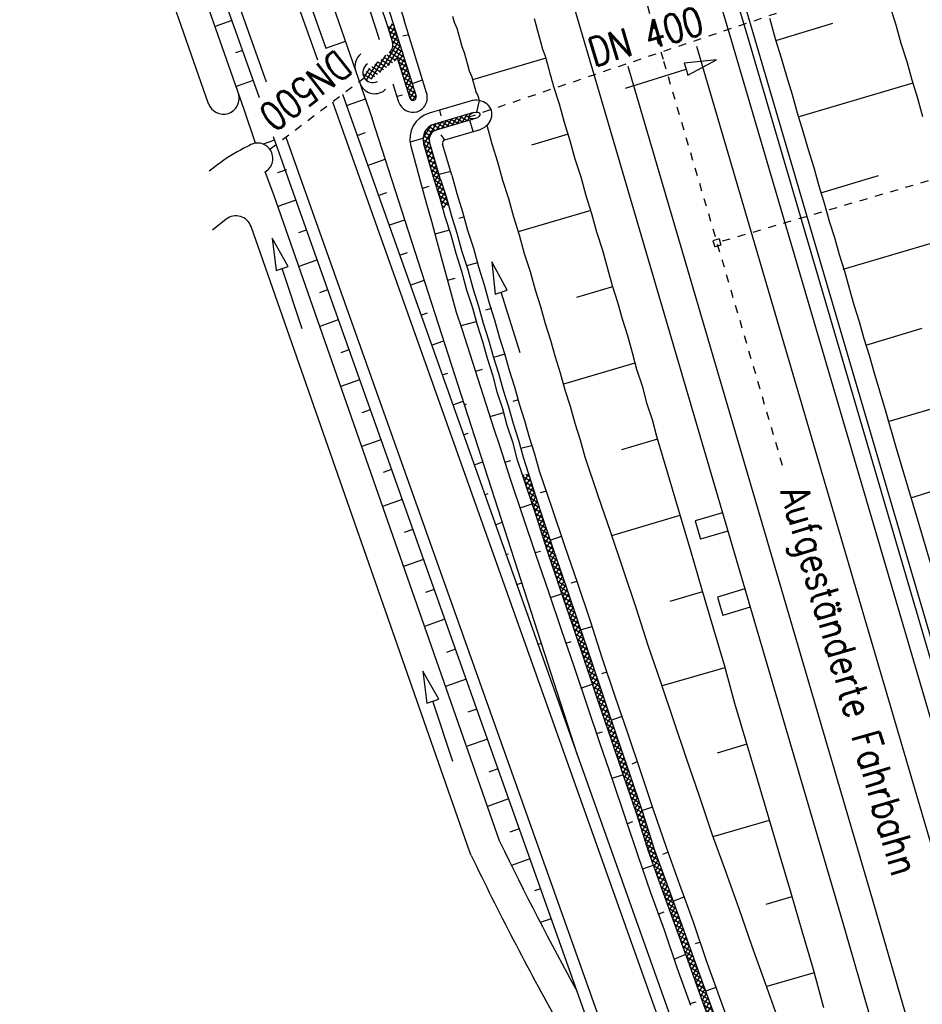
# Model space of a CAD drawing. Extents: x 447426 to 448116, y 440349 to 441552.
# Tile 45 of 96: x 447637 to 447694, y 440991 to 441053. Entities that reach past the tile are written whole.
import ezdxf

# ---------------------------------------------------------------- set-up
doc = ezdxf.new("R2010")
doc.units = 0
doc.header["$LTSCALE"] = 2
doc.header["$MEASUREMENT"] = 0
for name, pattern in [('ACAD_ISO03W100', [0.5, 0.25, -0.25]), ('ACAD_ISO10W100W', [0.5, 0.25, -0.25]), ('AUSGEZOGEN', [0]), ('PUNKTX2', [0.5, 0.25, -0.25]), ('STRICHLINIEX2', [0.5, 0.25, -0.25])]:
    doc.linetypes.add(name, pattern=pattern)
doc.layers.get('0').update_dxf_attribs({"linetype": 'AUSGEZOGEN'})
for name, color, linetype in [('DB-Andere_Planer', 15, 'CONTINUOUS'), ('DB-Bahnachse', 7, 'CONTINUOUS'), ('DB-Boeschungen', 15, 'CONTINUOUS'), ('DB-Durchlässe', 15, 'CONTINUOUS'), ('DB-Gleisachsen', 7, 'CONTINUOUS'), ('DB-GRABEN', 15, 'AUSGEZOGEN'), ('DB-Ingenieurbauwerke', 15, 'CONTINUOUS'), ('DB-Kabelanlagen', 15, 'CONTINUOUS')]:
    doc.layers.add(name, color=color, linetype=linetype)
doc.styles.add('ROMANS', font='romans.shx', dxfattribs={"width": 0.8})

# ---------------------------------------------------------------- blocks, each defined once
blk = doc.blocks.new('*X408')
at = {"color": 0, "linetype": 'ByBlock'}
for p, q in [((-328460, 445557), (-328467, 445564)), ((-328459, 445399), (-328423, 445435)), ((-328030, 444809), (-328451, 445229)), ((-328444, 445095), (-328244, 445295)), ((-328430, 444791), (-328048, 445174)), ((-328046, 445143), (-328209, 445306)), ((-328105, 445434), (-328062, 445477)), ((-328062, 445477), (-328085, 445500)), ((-328014, 444475), (-328435, 444895)), ((-327998, 444141), (-328419, 444561)), ((-328415, 444488), (-328033, 444870)), ((-328401, 444184), (-328019, 444566)), ((-327983, 443807), (-328403, 444227)), ((-328387, 443880), (-328004, 444262)), ((-327967, 443473), (-328387, 443893)), ((-328372, 443576), (-327990, 443959)), ((-327951, 443138), (-328371, 443559)), ((-328358, 443273), (-327975, 443655)), ((-327259, 442128), (-328355, 443225)), ((-328338, 442974), (-327961, 443351)), ((-327608, 442159), (-328315, 442867)), ((-328267, 442727), (-327945, 443049)), ((-328150, 442526), (-327864, 442812)), ((-327996, 442362), (-327714, 442644)), ((-327805, 442235), (-327500, 442540)), ((-327275, 442128), (-326861, 442542)), ((-326943, 442142), (-326528, 442557)), ((-326343, 442168), (-326724, 442548)), ((-326610, 442156), (-326195, 442572)), ((-326038, 442181), (-326419, 442562)), ((-326278, 442170), (-325862, 442587)), ((-325733, 442194), (-326115, 442575)), ((-325945, 442185), (-325528, 442602)), ((-325428, 442207), (-325810, 442589)), ((-325613, 442199), (-325195, 442617)), ((-325123, 442220), (-325506, 442603)), ((-325280, 442213), (-324860, 442634)), ((-324821, 442236), (-325201, 442616)), ((-324948, 442228), (-324518, 442658)), ((-324523, 442257), (-324898, 442631)), ((-324606, 442251), (-324176, 442682)), ((-324226, 442277), (-324600, 442652)), ((-323929, 442298), (-324303, 442673)), ((-324264, 442275), (-323834, 442705)), ((-323627, 442315), (-324006, 442693)), ((-323922, 442299), (-323502, 442719)), ((-323318, 442324), (-323707, 442713)), ((-323587, 442316), (-323175, 442728)), ((-323116, 442441), (-323397, 442722)), ((-327571, 442150), (-327194, 442527)), ((-326954, 442141), (-327333, 442521)), ((-326649, 442154), (-327028, 442534)), ((-323259, 442325), (-323116, 442468))]:
    blk.add_line(p, q, dxfattribs=at)
blk = doc.blocks.new('*X409')
at = {"color": 0, "linetype": 'ByBlock'}
for p, q in [((-335095, 441945), (-334968, 442071)), ((-334769, 441684), (-335095, 442009)), ((-335056, 441665), (-334628, 442093)), ((-334470, 441703), (-334846, 442079)), ((-334716, 441687), (-334288, 442115)), ((-334171, 441722), (-334547, 442098)), ((-334376, 441709), (-333948, 442137)), ((-333863, 441732), (-334248, 442118)), ((-334036, 441731), (-333608, 442159)), ((-332315, 440503), (-333949, 442137)), ((-333743, 441705), (-333268, 442181)), ((-332592, 441097), (-333650, 442156)), ((-333541, 441590), (-332928, 442202)), ((-333400, 441412), (-332588, 442224)), ((-332900, 441724), (-333351, 442175)), ((-332676, 441818), (-333052, 442194)), ((-332377, 441837), (-332754, 442214)), ((-332676, 441818), (-332248, 442246)), ((-332078, 441857), (-332455, 442233)), ((-332336, 441840), (-331908, 442268)), ((-331779, 441876), (-332156, 442252)), ((-331996, 441862), (-331568, 442290)), ((-331480, 441895), (-331857, 442271)), ((-331656, 441884), (-331228, 442312)), ((-331181, 441914), (-331558, 442291)), ((-331316, 441906), (-330888, 442334)), ((-330882, 441933), (-331259, 442310)), ((-330976, 441927), (-330548, 442355)), ((-330583, 441953), (-330960, 442329)), ((-330285, 441972), (-330661, 442348)), ((-330636, 441949), (-330230, 442355)), ((-330114, 442120), (-330362, 442367)), ((-330296, 441971), (-330108, 442159)), ((-335068, 441664), (-335095, 441691)), ((-333299, 441195), (-332850, 441644)), ((-333198, 440978), (-332746, 441430)), ((-332039, 439908), (-333275, 441144)), ((-333097, 440761), (-332645, 441212)), ((-332996, 440543), (-332544, 440995)), ((-332895, 440326), (-332443, 440778)), ((-332032, 439583), (-332999, 440550)), ((-332794, 440109), (-332342, 440561)), ((-332693, 439892), (-332241, 440343)), ((-332592, 439674), (-332140, 440126)), ((-332245, 439477), (-332723, 439956)), ((-332491, 439458), (-332040, 439909)), ((-332081, 439550), (-331939, 439692))]:
    blk.add_line(p, q, dxfattribs=at)
blk = doc.blocks.new('*X410')
at = {"color": 0, "linetype": 'ByBlock'}
for p, q in [((-270473, 446428), (-270023, 446877)), ((-270116, 446466), (-269666, 446916)), ((-269604, 446522), (-269965, 446884)), ((-269759, 446505), (-269309, 446955)), ((-269316, 446553), (-269678, 446915)), ((-269402, 446544), (-268952, 446993)), ((-269029, 446584), (-269391, 446946)), ((-268742, 446615), (-269104, 446977)), ((-269045, 446582), (-268595, 447032)), ((-268455, 446646), (-268817, 447008)), ((-268688, 446621), (-268239, 447071)), ((-268168, 446677), (-268530, 447039)), ((-268331, 446660), (-267882, 447109)), ((-267881, 446708), (-268243, 447070)), ((-267975, 446698), (-267525, 447148)), ((-267594, 446739), (-267956, 447101)), ((-267307, 446771), (-267669, 447132)), ((-267618, 446737), (-267168, 447187)), ((-267020, 446802), (-267382, 447164)), ((-267261, 446776), (-266811, 447225)), ((-266733, 446833), (-267095, 447195)), ((-266904, 446814), (-266454, 447264)), ((-266446, 446864), (-266807, 447226)), ((-266547, 446853), (-266097, 447303)), ((-266159, 446895), (-266520, 447257)), ((-265871, 446926), (-266233, 447288)), ((-266190, 446892), (-265740, 447341)), ((-265584, 446957), (-265946, 447319)), ((-265833, 446930), (-265383, 447381)), ((-265297, 446988), (-265659, 447350)), ((-265476, 446969), (-265025, 447420)), ((-265010, 447019), (-265373, 447382)), ((-265120, 447008), (-264668, 447459)), ((-264723, 447051), (-265086, 447413)), ((-264436, 447082), (-264799, 447445)), ((-264763, 447046), (-264354, 447455)), ((-264354, 447318), (-264513, 447476)), ((-264406, 447085), (-264354, 447137)), ((-276183, 445809), (-275733, 446258)), ((-275826, 445847), (-275376, 446297)), ((-275345, 445899), (-275707, 446261)), ((-275469, 445886), (-275019, 446336)), ((-275058, 445931), (-275420, 446292)), ((-274771, 445962), (-275133, 446324)), ((-275112, 445925), (-274662, 446375)), ((-274484, 445993), (-274846, 446355)), ((-274755, 445963), (-274305, 446413)), ((-274197, 446024), (-274559, 446386)), ((-274398, 446002), (-273949, 446452)), ((-273910, 446055), (-274272, 446417)), ((-274041, 446041), (-273592, 446491)), ((-273623, 446086), (-273985, 446448)), ((-273336, 446117), (-273698, 446479)), ((-273685, 446079), (-273235, 446529)), ((-273049, 446148), (-273410, 446510)), ((-273328, 446118), (-272878, 446568)), ((-272762, 446179), (-273123, 446541)), ((-272971, 446157), (-272521, 446607)), ((-272474, 446211), (-272836, 446572)), ((-272614, 446195), (-272164, 446645)), ((-272187, 446242), (-272549, 446604)), ((-271900, 446273), (-272262, 446635)), ((-272257, 446234), (-271807, 446684)), ((-271613, 446304), (-271975, 446666)), ((-271900, 446273), (-271450, 446723)), ((-271326, 446335), (-271688, 446697)), ((-271543, 446311), (-271094, 446761)), ((-271039, 446366), (-271401, 446728)), ((-271186, 446350), (-270737, 446800)), ((-270752, 446397), (-271114, 446759)), ((-270830, 446389), (-270380, 446839)), ((-270465, 446428), (-270827, 446790)), ((-270178, 446459), (-270540, 446821)), ((-269891, 446491), (-270252, 446852)), ((-282181, 445220), (-281751, 445650)), ((-281839, 445244), (-281409, 445673)), ((-281401, 445273), (-281776, 445648)), ((-281498, 445267), (-281068, 445697)), ((-281103, 445294), (-281479, 445669)), ((-280806, 445314), (-281181, 445689)), ((-281156, 445290), (-280726, 445720)), ((-280513, 445339), (-280883, 445709)), ((-280815, 445313), (-280372, 445756)), ((-280226, 445371), (-280588, 445732)), ((-280465, 445345), (-280015, 445794)), ((-279939, 445402), (-280300, 445763)), ((-280108, 445383), (-279659, 445833)), ((-279652, 445433), (-280013, 445795)), ((-279751, 445422), (-279302, 445872)), ((-279364, 445464), (-279726, 445826)), ((-279077, 445495), (-279439, 445857)), ((-279395, 445461), (-278945, 445910)), ((-278790, 445526), (-279152, 445888)), ((-279038, 445499), (-278588, 445949)), ((-278503, 445557), (-278865, 445919)), ((-278681, 445538), (-278231, 445988)), ((-278216, 445588), (-278578, 445950)), ((-278324, 445577), (-277874, 446026)), ((-277929, 445619), (-278291, 445981)), ((-277642, 445651), (-278004, 446012)), ((-277967, 445615), (-277517, 446065)), ((-277355, 445682), (-277717, 446043)), ((-277610, 445654), (-277160, 446104)), ((-277068, 445713), (-277430, 446075)), ((-277253, 445693), (-276804, 446142)), ((-276781, 445744), (-277143, 446106)), ((-276896, 445731), (-276447, 446181)), ((-276494, 445775), (-276855, 446137)), ((-276207, 445806), (-276568, 446168)), ((-276540, 445770), (-276090, 446220)), ((-275919, 445837), (-276281, 446199)), ((-275632, 445868), (-275994, 446230)), ((-289490, 444593), (-289049, 445034)), ((-289141, 444624), (-288700, 445065)), ((-288742, 444660), (-289111, 445029)), ((-288450, 444686), (-288819, 445054)), ((-288791, 444655), (-288351, 445096)), ((-288158, 444712), (-288527, 445080)), ((-288442, 444686), (-288002, 445126)), ((-287866, 444738), (-288234, 445106)), ((-288092, 444718), (-287653, 445157)), ((-287574, 444763), (-287942, 445132)), ((-287743, 444748), (-287304, 445188)), ((-287281, 444789), (-287650, 445158)), ((-287394, 444779), (-286955, 445219)), ((-286989, 444815), (-287357, 445183)), ((-286696, 444841), (-287065, 445209)), ((-287045, 444810), (-286606, 445250)), ((-286404, 444867), (-286772, 445235)), ((-286696, 444841), (-286257, 445281)), ((-286112, 444893), (-286480, 445261)), ((-286347, 444872), (-285908, 445311)), ((-285819, 444918), (-286188, 445287)), ((-285998, 444903), (-285559, 445342)), ((-285527, 444944), (-285895, 445312)), ((-285649, 444933), (-285210, 445373)), ((-285235, 444970), (-285603, 445338)), ((-284942, 444996), (-285310, 445364)), ((-285300, 444964), (-284861, 445404)), ((-284650, 445022), (-285018, 445390)), ((-284951, 444995), (-284512, 445435)), ((-284357, 445047), (-284726, 445416)), ((-284602, 445026), (-284163, 445465)), ((-284065, 445073), (-284433, 445442)), ((-284253, 445057), (-283814, 445496)), ((-283773, 445099), (-284141, 445467)), ((-283904, 445087), (-283465, 445527)), ((-283480, 445125), (-283849, 445493)), ((-283188, 445151), (-283556, 445519)), ((-283555, 445118), (-283117, 445557)), ((-282891, 445172), (-283264, 445545)), ((-283206, 445149), (-282775, 445580)), ((-282593, 445192), (-282968, 445567)), ((-282864, 445174), (-282434, 445604)), ((-282295, 445212), (-282670, 445587)), ((-282522, 445197), (-282092, 445627)), ((-281997, 445233), (-282372, 445608)), ((-281699, 445253), (-282074, 445628)), ((-296472, 443975), (-296032, 444415)), ((-295758, 444038), (-296126, 444406)), ((-296123, 444006), (-295683, 444445)), ((-295465, 444064), (-295834, 444432)), ((-295774, 444037), (-295334, 444476)), ((-295173, 444090), (-295541, 444458)), ((-295425, 444067), (-294984, 444508)), ((-294881, 444115), (-295249, 444484)), ((-295076, 444098), (-294635, 444539)), ((-294588, 444141), (-294957, 444510)), ((-294727, 444129), (-294286, 444570)), ((-294296, 444167), (-294665, 444536)), ((-294378, 444160), (-293936, 444602)), ((-294003, 444193), (-294373, 444563)), ((-293711, 444219), (-294081, 444589)), ((-294029, 444191), (-293587, 444633)), ((-293419, 444244), (-293789, 444615)), ((-293680, 444221), (-293237, 444664)), ((-293126, 444270), (-293497, 444641)), ((-293331, 444252), (-292888, 444695)), ((-292834, 444296), (-293205, 444667)), ((-292982, 444283), (-292539, 444726)), ((-292541, 444322), (-292912, 444693)), ((-292633, 444314), (-292190, 444757)), ((-292249, 444348), (-292620, 444719)), ((-291957, 444374), (-292328, 444745)), ((-292284, 444345), (-291841, 444788)), ((-291664, 444399), (-292035, 444770)), ((-291935, 444375), (-291492, 444818)), ((-291372, 444425), (-291743, 444796)), ((-291586, 444406), (-291143, 444849)), ((-291079, 444451), (-291451, 444822)), ((-291237, 444437), (-290794, 444880)), ((-290787, 444477), (-291158, 444848)), ((-290888, 444468), (-290445, 444911)), ((-290495, 444503), (-290866, 444874)), ((-290203, 444529), (-290573, 444899)), ((-290539, 444499), (-290096, 444942)), ((-289911, 444555), (-290281, 444925)), ((-290189, 444530), (-289747, 444972)), ((-289619, 444581), (-289989, 444951)), ((-289840, 444561), (-289398, 445003)), ((-289327, 444607), (-289696, 444977)), ((-289035, 444633), (-289404, 445003)), ((-303397, 443414), (-303012, 443798)), ((-302817, 443460), (-303145, 443788)), ((-303048, 443444), (-302663, 443829)), ((-302519, 443480), (-302851, 443813)), ((-302707, 443468), (-302314, 443860)), ((-302221, 443501), (-302558, 443838)), ((-302365, 443491), (-301965, 443891)), ((-301923, 443521), (-302266, 443864)), ((-302024, 443514), (-301616, 443922)), ((-301625, 443541), (-301974, 443890)), ((-301682, 443537), (-301267, 443952)), ((-301327, 443562), (-301681, 443916)), ((-301029, 443582), (-301389, 443942)), ((-301341, 443561), (-300918, 443983)), ((-300731, 443602), (-301097, 443967)), ((-300999, 443584), (-300569, 444014)), ((-300436, 443625), (-300804, 443993)), ((-300658, 443607), (-300220, 444045)), ((-300143, 443651), (-300512, 444019)), ((-300311, 443636), (-299871, 444076)), ((-299851, 443677), (-300219, 444045)), ((-299962, 443667), (-299522, 444106)), ((-299559, 443702), (-299927, 444071)), ((-299266, 443728), (-299635, 444097)), ((-299613, 443698), (-299173, 444137)), ((-298974, 443754), (-299342, 444122)), ((-299264, 443728), (-298824, 444168)), ((-298682, 443780), (-299050, 444148)), ((-298915, 443759), (-298475, 444199)), ((-298389, 443806), (-298757, 444174)), ((-298566, 443790), (-298126, 444230)), ((-298097, 443831), (-298465, 444200)), ((-298217, 443821), (-297777, 444260)), ((-297804, 443857), (-298173, 444226)), ((-297512, 443883), (-297880, 444251)), ((-297868, 443852), (-297428, 444291)), ((-297220, 443909), (-297588, 444277)), ((-297519, 443882), (-297079, 444322)), ((-296927, 443935), (-297296, 444303)), ((-297170, 443913), (-296730, 444353)), ((-296635, 443961), (-297003, 444329)), ((-296821, 443944), (-296381, 444384)), ((-296342, 443986), (-296711, 444355)), ((-296050, 444012), (-296418, 444380)), ((-305574, 443464), (-305404, 443634)), ((-305452, 443232), (-305569, 443348)), ((-305160, 443258), (-305528, 443626)), ((-305491, 443229), (-305063, 443657)), ((-304868, 443284), (-305230, 443646)), ((-305142, 443260), (-304721, 443681)), ((-304575, 443310), (-304932, 443666)), ((-304793, 443290), (-304380, 443704)), ((-304283, 443335), (-304634, 443687)), ((-304444, 443321), (-304038, 443727)), ((-303991, 443361), (-304336, 443707)), ((-304095, 443352), (-303697, 443751)), ((-303698, 443387), (-304038, 443727)), ((-303746, 443383), (-303355, 443774)), ((-303406, 443413), (-303740, 443748)), ((-303113, 443439), (-303443, 443768))]:
    blk.add_line(p, q, dxfattribs=at)

msp = doc.modelspace()

# ---------------------------------------------------------------- linework, layer by layer
at = {"layer": 'DB-Andere_Planer', "linetype": 'Continuous'}
for p, q in [((447641.246, 441091.61), (447655.976, 441050.177)), ((447641.953, 441091.861), (447656.509, 441050.914)), ((447637.242, 441090.187), (447652.312, 441047.795)), ((447637.948, 441090.438), (447652.753, 441048.794)), ((447650.573, 441072.025), (447659.415, 441046.49)), ((447651.36, 441047.046), (447643.509, 441069.585)), ((447641.62, 441068.927), (447649.11, 441047.424)), ((447650.587, 441052.648), (447649.537, 441052.278)), ((447656.509, 441050.914), (447657.735, 441051.343)), ((447651.256, 441050.763), (447650.821, 441050.61)), ((447658.392, 441049.443), (447658.644, 441048.717)), ((447651.926, 441048.879), (447650.853, 441048.501)), ((447657.543, 441048.007), (447693.123, 440947.922)), ((447660.264, 441048.303), (447660.204, 441048.256)), ((447656.916, 441047.532), (447692.416, 440947.67)), ((447657.795, 441047.297), (447658.991, 441047.715)), ((447652.081, 441044.926), (447651.36, 441047.046)), ((447672.331, 441006.408), (447659.415, 441046.49)), ((447658.465, 441045.412), (447658.993, 441045.597)), ((447653.266, 441045.11), (447652.566, 441044.863)), ((447653.184, 441045.34), (447688.412, 440946.247)), ((447653.989, 441045.316), (447689.119, 440946.498)), ((447651.614, 441044.735), (447651.353, 441044.606)), ((447659.135, 441043.528), (447660.244, 441043.915)), ((447649.69, 441043.571), (447649.159, 441043.163)), ((447653.221, 441041.676), (447652.694, 441043.124)), ((447654.027, 441043.257), (447653.463, 441043.059)), ((447659.805, 441041.643), (447660.344, 441041.832)), ((447659.944, 441041.911), (447659.944, 441041.911)), ((447659.944, 441041.911), (447659.944, 441041.911)), ((447659.944, 441041.911), (447659.944, 441041.911)), ((447667.453, 441000.958), (447653.221, 441041.676)), ((447654.606, 441041.341), (447653.477, 441040.943)), ((447650.229, 441040.136), (447649.364, 441039.443)), ((447660.475, 441039.759), (447661.472, 441040.107)), ((447665.565, 441000.298), (447651.798, 441039.686)), ((447655.276, 441039.457), (447654.787, 441039.284)), ((447654.133, 441037.171), (447653.127, 441038.945)), ((447653.127, 441038.945), (447653.374, 441036.921)), ((447661.145, 441037.874), (447661.635, 441038.046)), ((447655.946, 441037.572), (447654.797, 441037.167)), ((447653.374, 441036.921), (447653.754, 441037.046)), ((447653.754, 441037.046), (447654.133, 441037.171)), ((447655.007, 441033.247), (447653.754, 441037.046)), ((447661.815, 441035.99), (447662.699, 441036.299)), ((447656.616, 441035.687), (447656.114, 441035.508)), ((447657.286, 441033.803), (447656.118, 441033.387)), ((447662.485, 441034.105), (447662.906, 441034.253)), ((447663.155, 441032.221), (447663.926, 441032.49)), ((447657.956, 441031.918), (447657.444, 441031.736)), ((447658.626, 441030.034), (447657.438, 441029.611)), ((447663.825, 441030.336), (447664.178, 441030.46)), ((447659.296, 441028.149), (447658.775, 441027.964)), ((447664.495, 441028.452), (447665.153, 441028.682)), ((447659.966, 441026.265), (447658.758, 441025.835)), ((447665.165, 441026.567), (447665.449, 441026.667)), ((447660.636, 441024.38), (447660.105, 441024.192)), ((447665.835, 441024.683), (447666.381, 441024.874)), ((447666.505, 441022.798), (447666.72, 441022.874)), ((447661.305, 441022.496), (447660.078, 441022.059)), ((447667.174, 441020.914), (447667.608, 441021.065)), ((447661.975, 441020.611), (447661.436, 441020.419)), ((447667.844, 441019.029), (447667.991, 441019.081)), ((447662.645, 441018.727), (447661.397, 441018.283)), ((447668.514, 441017.145), (447668.835, 441017.257)), ((447663.315, 441016.843), (447662.766, 441016.647)), ((447669.184, 441015.26), (447669.262, 441015.287)), ((447663.985, 441014.958), (447662.717, 441014.507)), ((447669.854, 441013.376), (447670.062, 441013.449)), ((447664.655, 441013.074), (447664.097, 441012.875)), ((447663.619, 441009.922), (447662.612, 441011.696)), ((447662.612, 441011.696), (447662.859, 441009.672)), ((447670.524, 441011.491), (447670.533, 441011.494)), ((447665.325, 441011.189), (447664.037, 441010.731)), ((447662.859, 441009.672), (447663.239, 441009.797)), ((447663.239, 441009.797), (447663.619, 441009.922)), ((447664.492, 441005.998), (447663.239, 441009.797)), ((447665.995, 441009.305), (447665.428, 441009.103)), ((447666.665, 441007.42), (447665.357, 441006.955)), ((447667.335, 441005.536), (447666.758, 441005.33)), ((447668.005, 441003.651), (447666.677, 441003.179)), ((447668.675, 441001.767), (447668.089, 441001.558)), ((447665.602, 441000.192), (447665.565, 441000.298)), ((447665.651, 441000.091), (447665.602, 441000.192)), ((447669.345, 440999.882), (447668.178, 440999.467)), ((447670.015, 440997.998), (447669.629, 440997.861)), ((447670.684, 440996.113), (447669.995, 440995.868))]:
    msp.add_line(p, q, dxfattribs=at)
at = {"layer": 'DB-Andere_Planer', "linetype": 'PUNKTX2'}
msp.add_line((447652.977, 441044.549), (447658.921, 441049.051), dxfattribs=at)
at = {"layer": 'DB-Andere_Planer', "linetype": 'Continuous'}
for centre, major_axis, start_param, end_param in [((447659.337, 441049.77), (-0.707, 0.707), -0.11166, 1.118718), ((447659.465, 441049.379), (-0.449, 0.449), -0.22053, 1.295237), ((447659.589, 441049.044), (-0.707, 0.707), 1.118718, 3.018771), ((447659.465, 441049.379), (-0.449, 0.449), 1.295237, 2.811005), ((447650.055, 441047.753), (-0.707, 0.707), 2.680152, 4.239594), ((447650.055, 441047.753), (-0.707, 0.707), 1.120711, 2.680152), ((447652.202, 441043.962), (-0.687, 0.687), 4.517743, 6.148712), ((447655.78, 441035.639), (-7.071, 7.071), -0.32673, -0.13061), ((447652.202, 441043.962), (-0.687, 0.687), 2.886775, 4.517743), ((447650.854, 441039.356), (-0.707, 0.707), 4.26323, 6.173707), ((447841.14, 441084.51), (-44.177, 187.608), 1.787911, 1.843005), ((447841.139, 441084.51), (-45.777, 189.281), 1.781881, 1.8427)]:
    msp.add_ellipse(centre, major_axis=major_axis, ratio=1, start_param=start_param, end_param=end_param, dxfattribs=at)
at = {"layer": 'DB-Bahnachse', "linetype": 'ACAD_ISO10W100W'}
for p, q in [((447671.099, 441072.757), (447677.753, 441050.09)), ((447677.753, 441050.09), (447685.256, 441024.531))]:
    msp.add_line(p, q, dxfattribs=at)
at = {"layer": 'DB-Boeschungen', "linetype": 'Continuous'}
for p, q in [((447664.483, 441052.934), (447664.588, 441052.548)), ((447692.093, 441053.237), (447692.369, 441052.372)), ((447664.588, 441052.548), (447664.742, 441052.175)), ((447669.605, 441052.78), (447669.711, 441052.394)), ((447669.711, 441052.394), (447669.816, 441052.008)), ((447684.427, 441052.791), (447684.48, 441052.598)), ((447684.48, 441052.598), (447684.797, 441051.441)), ((447684.81, 441051.392), (447688.401, 441052.478)), ((447692.369, 441052.372), (447692.686, 441051.214)), ((447664.742, 441052.175), (447664.848, 441051.789)), ((447664.848, 441051.789), (447664.953, 441051.404)), ((447669.816, 441052.008), (447669.922, 441051.622)), ((447664.953, 441051.404), (447665.059, 441051.018)), ((447669.922, 441051.622), (447670.027, 441051.236)), ((447670.027, 441051.236), (447670.133, 441050.851)), ((447684.797, 441051.441), (447685.162, 441050.296)), ((447692.686, 441051.214), (447693.051, 441050.07)), ((447665.059, 441051.018), (447665.213, 441050.645)), ((447665.213, 441050.645), (447665.318, 441050.259)), ((447670.133, 441050.851), (447670.286, 441050.478)), ((447670.286, 441050.478), (447670.339, 441050.285)), ((447665.318, 441050.259), (447665.424, 441049.873)), ((447665.424, 441049.873), (447665.529, 441049.488)), ((447670.339, 441050.285), (447665.736, 441048.922)), ((447670.339, 441050.285), (447670.392, 441050.092)), ((447670.392, 441050.092), (447670.445, 441049.899)), ((447670.445, 441049.899), (447670.498, 441049.706)), ((447685.162, 441050.296), (447685.478, 441049.139)), ((447693.051, 441050.07), (447693.367, 441048.913)), ((447665.529, 441049.488), (447665.683, 441049.115)), ((447670.498, 441049.706), (447670.55, 441049.513)), ((447670.55, 441049.513), (447670.603, 441049.32)), ((447670.603, 441049.32), (447670.656, 441049.128)), ((447665.683, 441049.115), (447665.736, 441048.922)), ((447665.736, 441048.922), (447665.789, 441048.729)), ((447665.789, 441048.729), (447665.841, 441048.536)), ((447670.656, 441049.128), (447670.709, 441048.935)), ((447670.709, 441048.935), (447670.761, 441048.742)), ((447670.761, 441048.742), (447670.814, 441048.549)), ((447670.814, 441048.549), (447671.179, 441047.405)), ((447685.478, 441049.139), (447685.843, 441047.995)), ((447686.226, 441046.596), (447693.468, 441048.733)), ((447693.367, 441048.913), (447693.732, 441047.768)), ((447665.841, 441048.536), (447665.894, 441048.343)), ((447665.894, 441048.343), (447665.947, 441048.15)), ((447665.947, 441048.15), (447666.048, 441047.971)), ((447666.048, 441047.971), (447666.101, 441047.778)), ((447685.843, 441047.995), (447686.16, 441046.837)), ((447666.101, 441047.778), (447666.153, 441047.585)), ((447671.179, 441047.405), (447671.496, 441046.247)), ((447693.732, 441047.768), (447694.049, 441046.611)), ((447686.16, 441046.837), (447686.524, 441045.693)), ((447671.496, 441046.247), (447671.861, 441045.103)), ((447666.624, 441046.055), (447666.94, 441044.897)), ((447671.755, 441045.489), (447669.453, 441044.807)), ((447686.524, 441045.693), (447686.841, 441044.535)), ((447666.94, 441044.897), (447667.305, 441043.753)), ((447671.861, 441045.103), (447672.177, 441043.945)), ((447686.841, 441044.535), (447687.206, 441043.391)), ((447667.305, 441043.753), (447667.622, 441042.596)), ((447672.177, 441043.945), (447672.542, 441042.801)), ((447687.206, 441043.391), (447687.523, 441042.234)), ((447667.622, 441042.596), (447667.987, 441041.451)), ((447672.542, 441042.801), (447672.859, 441041.644)), ((447687.641, 441041.8), (447691.28, 441042.899)), ((447687.523, 441042.234), (447687.887, 441041.089)), ((447667.987, 441041.451), (447668.303, 441040.294)), ((447672.859, 441041.644), (447673.223, 441040.499)), ((447673.171, 441040.692), (447668.615, 441039.342)), ((447673.223, 441040.499), (447673.54, 441039.342)), ((447687.887, 441041.089), (447688.178, 441040.028)), ((447668.303, 441040.294), (447668.668, 441039.15)), ((447688.178, 441040.028), (447688.516, 441038.981)), ((447673.54, 441039.342), (447673.905, 441038.198)), ((447668.668, 441039.15), (447668.985, 441037.992)), ((447688.516, 441038.981), (447688.806, 441037.919)), ((447689.057, 441037.003), (447696.203, 441039.114)), ((447673.905, 441038.198), (447674.222, 441037.04)), ((447668.985, 441037.992), (447669.35, 441036.848)), ((447688.806, 441037.919), (447689.145, 441036.872)), ((447669.35, 441036.848), (447669.666, 441035.69)), ((447674.222, 441037.04), (447674.512, 441035.979)), ((447689.145, 441036.872), (447689.435, 441035.811)), ((447669.666, 441035.69), (447670.005, 441034.642)), ((447674.538, 441035.883), (447672.285, 441035.214)), ((447674.512, 441035.979), (447674.85, 441034.931)), ((447689.435, 441035.811), (447689.725, 441034.75)), ((447674.85, 441034.931), (447675.141, 441033.87)), ((447670.005, 441034.642), (447670.295, 441033.581)), ((447689.725, 441034.75), (447690.064, 441033.702)), ((447675.141, 441033.87), (447675.479, 441032.822)), ((447690.064, 441033.702), (447690.354, 441032.641)), ((447670.295, 441033.581), (447670.633, 441032.534)), ((447690.473, 441032.207), (447694.015, 441033.279)), ((447670.633, 441032.534), (447670.924, 441031.473)), ((447675.479, 441032.822), (447675.769, 441031.761)), ((447690.354, 441032.641), (447690.693, 441031.593)), ((447670.924, 441031.473), (447671.249, 441030.473)), ((447675.769, 441031.761), (447676.059, 441030.7)), ((447690.693, 441031.593), (447690.983, 441030.532)), ((447675.954, 441031.086), (447671.447, 441029.75)), ((447676.059, 441030.7), (447676.398, 441029.653)), ((447671.249, 441030.473), (447671.539, 441029.412)), ((447690.983, 441030.532), (447691.691, 441028.134)), ((447671.539, 441029.412), (447671.878, 441028.364)), ((447676.398, 441029.653), (447676.688, 441028.591)), ((447691.889, 441027.41), (447698.746, 441029.442)), ((447671.878, 441028.364), (447672.168, 441027.303)), ((447676.688, 441028.591), (447677.027, 441027.544)), ((447691.691, 441028.134), (447692.398, 441025.736)), ((447677.027, 441027.544), (447677.317, 441026.483)), ((447672.168, 441027.303), (447672.506, 441026.255)), ((447672.506, 441026.255), (447672.797, 441025.194)), ((447677.37, 441026.29), (447675.116, 441025.621)), ((447677.317, 441026.483), (447678.025, 441024.084)), ((447692.398, 441025.736), (447693.106, 441023.337)), ((447672.797, 441025.194), (447673.601, 441022.822)), ((447678.025, 441024.084), (447678.733, 441021.686)), ((447693.106, 441023.337), (447693.814, 441020.939)), ((447693.304, 441022.614), (447696.606, 441023.621)), ((447673.601, 441022.822), (447674.405, 441020.451)), ((447678.786, 441021.492), (447674.471, 441020.209)), ((447678.733, 441021.686), (447679.44, 441019.288)), ((447693.814, 441020.939), (447694.522, 441018.541)), ((447674.405, 441020.451), (447675.21, 441018.079)), ((447679.44, 441019.288), (447680.148, 441016.89)), ((447675.21, 441018.079), (447676.014, 441015.707)), ((447680.201, 441016.697), (447678.141, 441016.081)), ((447680.148, 441016.89), (447680.856, 441014.492)), ((447676.014, 441015.707), (447676.77, 441013.322)), ((447680.856, 441014.492), (447681.564, 441012.093)), ((447676.77, 441013.322), (447677.574, 441010.95)), ((447681.564, 441012.093), (447682.224, 441009.682)), ((447681.617, 441011.9), (447677.675, 441010.77)), ((447677.574, 441010.95), (447678.379, 441008.578)), ((447682.224, 441009.682), (447682.932, 441007.284)), ((447678.379, 441008.578), (447679.183, 441006.206)), ((447682.984, 441007.091), (447681.117, 441006.528)), ((447682.932, 441007.284), (447683.639, 441004.886)), ((447679.183, 441006.206), (447679.987, 441003.835)), ((447683.639, 441004.886), (447684.347, 441002.487)), ((447679.987, 441003.835), (447680.792, 441001.463)), ((447684.4, 441002.294), (447680.844, 441001.27)), ((447684.347, 441002.487), (447685.042, 441000.137)), ((447680.792, 441001.463), (447681.644, 440999.104)), ((447685.042, 441000.137), (447685.75, 440997.739)), ((447681.644, 440999.104), (447682.497, 440996.746)), ((447685.75, 440997.739), (447686.458, 440995.341)), ((447685.816, 440997.498), (447684.189, 440997.001)), ((447682.497, 440996.746), (447683.301, 440994.374)), ((447686.458, 440995.341), (447687.166, 440992.943)), ((447683.301, 440994.374), (447684.14, 440992.063)), ((447687.166, 440992.943), (447687.825, 440990.531)), ((447687.232, 440992.702), (447684.255, 440991.835)), ((447684.14, 440992.063), (447684.993, 440989.705))]:
    msp.add_line(p, q, dxfattribs=at)
at = {"layer": 'DB-Durchlässe', "linetype": 'STRICHLINIEX2'}
msp.add_line((447692.424, 441055.659), (447665.507, 441046.566), dxfattribs=at)
at = {"layer": 'DB-Durchlässe', "linetype": 'Continuous'}
for p, q in [((447681.08, 441050.177), (447679.051, 441049.966)), ((447679.051, 441049.966), (447679.17, 441049.584)), ((447679.288, 441049.202), (447681.08, 441050.177)), ((447675.35, 441048.398), (447679.17, 441049.584)), ((447679.17, 441049.584), (447679.288, 441049.202))]:
    msp.add_line(p, q, dxfattribs=at)
msp.add_ellipse((447665.853, 441046.668), major_axis=(0.345, 0.102), ratio=0.555556, start_param=0, end_param=6.283185, dxfattribs=at)
at = {"layer": 'DB-Gleisachsen', "linetype": 'Continuous'}
for p, q in [((447679.819, 441051.041), (447695.321, 440998.234)), ((447679.889, 441050.803), (447679.912, 441050.724)), ((447675.501, 441049.772), (447690.885, 440997.369)), ((447675.572, 441049.531), (447675.594, 441049.456)), ((447690.885, 440997.369), (447694.573, 440984.522))]:
    msp.add_line(p, q, dxfattribs=at)
at = {"layer": 'DB-GRABEN', "linetype": 'Continuous'}
for p, q in [((447659.93, 441053.658), (447660.362, 441052.348)), ((447660.316, 441053.764), (447660.745, 441052.461)), ((447661.04, 441053.962), (447661.431, 441052.663)), ((447659.22, 441053.412), (447659.641, 441052.135)), ((447660.362, 441052.348), (447660.696, 441051.279)), ((447660.745, 441052.461), (447661.696, 441049.42)), ((447662.846, 441048.089), (447661.431, 441052.663)), ((447659.641, 441052.135), (447659.852, 441051.461)), ((447661.695, 441051.756), (447661.357, 441051.664)), ((447660.999, 441050.311), (447661.796, 441047.763)), ((447661.696, 441049.42), (447662.177, 441047.882)), ((447660.727, 441048.664), (447661.079, 441047.538)), ((447662.583, 441048.889), (447661.921, 441048.656)), ((447660.992, 441047.884), (447661.329, 441047.976)), ((447665.584, 441047.579), (447663.01, 441046.821)), ((447666.148, 441047.615), (447665.986, 441046.884)), ((447665.796, 441046.86), (447663.331, 441046.134)), ((447663.764, 441046.652), (447663.675, 441047.017)), ((447665.909, 441046.476), (447663.44, 441045.749)), ((447665.772, 441045.654), (447665.562, 441046.374)), ((447663.981, 441045.126), (447663.752, 441045.449)), ((447666.121, 441045.756), (447663.979, 441045.125)), ((447662.615, 441045.217), (447661.783, 441044.99)), ((447662.654, 441044.896), (447663.315, 441042.61)), ((447663.701, 441042.715), (447663.034, 441045.005)), ((447664.425, 441042.913), (447663.843, 441044.877)), ((447661.851, 441044.742), (447662.509, 441042.337)), ((447664.359, 441043.154), (447663.635, 441042.956)), ((447663.315, 441042.61), (447663.68, 441041.466)), ((447663.701, 441042.715), (447664.066, 441041.571)), ((447664.425, 441042.913), (447664.741, 441041.756)), ((447662.509, 441042.337), (447662.825, 441041.18)), ((447662.575, 441042.096), (447663.009, 441042.215)), ((447664.741, 441041.756), (447665.106, 441040.611)), ((447662.825, 441041.18), (447663.142, 441040.022)), ((447663.68, 441041.466), (447663.997, 441040.308)), ((447664.066, 441041.571), (447664.383, 441040.414)), ((447665.106, 441040.611), (447665.423, 441039.454)), ((447663.142, 441040.022), (447663.445, 441038.913)), ((447663.997, 441040.308), (447664.362, 441039.164)), ((447664.383, 441040.414), (447664.748, 441039.269)), ((447665.199, 441040.274), (447664.861, 441040.182)), ((447664.283, 441039.453), (447663.366, 441039.202)), ((447664.748, 441039.269), (447665.064, 441038.112)), ((447665.423, 441039.454), (447665.788, 441038.31)), ((447663.445, 441038.913), (447663.762, 441037.756)), ((447664.362, 441039.164), (447664.678, 441038.006)), ((447664.678, 441038.006), (447665.043, 441036.862)), ((447665.064, 441038.112), (447665.429, 441036.968)), ((447665.788, 441038.31), (447666.104, 441037.152)), ((447663.762, 441037.756), (447664.079, 441036.598)), ((447666.038, 441037.393), (447665.363, 441037.209)), ((447667.92, 441035.67), (447666.945, 441037.462)), ((447666.945, 441037.462), (447667.156, 441035.433)), ((447665.043, 441036.862), (447665.36, 441035.705)), ((447665.429, 441036.968), (447665.746, 441035.81)), ((447666.104, 441037.152), (447666.469, 441036.008)), ((447664.079, 441036.598), (447664.395, 441035.441)), ((447664.158, 441036.309), (447664.64, 441036.441)), ((447665.36, 441035.705), (447665.725, 441034.56)), ((447665.746, 441035.81), (447666.111, 441034.666)), ((447666.469, 441036.008), (447666.786, 441034.85)), ((447667.156, 441035.433), (447667.538, 441035.552)), ((447667.538, 441035.552), (447667.92, 441035.67)), ((447668.725, 441031.732), (447667.538, 441035.552)), ((447664.395, 441035.441), (447664.712, 441034.283)), ((447665.725, 441034.56), (447666.015, 441033.499)), ((447666.111, 441034.666), (447666.401, 441033.605)), ((447666.926, 441034.526), (447666.541, 441034.421)), ((447666.786, 441034.85), (447667.124, 441033.803)), ((447664.712, 441034.283), (447665.05, 441033.235)), ((447665.962, 441033.692), (447664.998, 441033.428)), ((447667.124, 441033.803), (447667.415, 441032.742)), ((447665.05, 441033.235), (447665.389, 441032.188)), ((447666.015, 441033.499), (447666.353, 441032.451)), ((447666.401, 441033.605), (447666.739, 441032.557)), ((447666.353, 441032.451), (447666.644, 441031.39)), ((447666.739, 441032.557), (447667.03, 441031.496)), ((447667.415, 441032.742), (447667.753, 441031.694)), ((447665.389, 441032.188), (447665.727, 441031.14)), ((447666.644, 441031.39), (447666.982, 441030.343)), ((447667.03, 441031.496), (447667.368, 441030.448)), ((447667.766, 441031.646), (447667.043, 441031.448)), ((447667.753, 441031.694), (447668.043, 441030.633)), ((447665.727, 441031.14), (447666.066, 441030.092)), ((447665.934, 441030.574), (447666.368, 441030.693)), ((447668.043, 441030.633), (447668.382, 441029.585)), ((447666.066, 441030.092), (447666.404, 441029.044)), ((447666.982, 441030.343), (447667.272, 441029.282)), ((447667.368, 441030.448), (447667.658, 441029.387)), ((447667.658, 441029.387), (447667.997, 441028.339)), ((447668.382, 441029.585), (447668.672, 441028.524)), ((447666.404, 441029.044), (447666.743, 441027.996)), ((447667.272, 441029.282), (447667.611, 441028.234)), ((447668.606, 441028.765), (447668.268, 441028.673)), ((447665.301, 441028.497), (447665.294, 441028.527)), ((447665.294, 441028.527), (447665.301, 441028.497)), ((447665.301, 441028.497), (447665.312, 441028.468)), ((447665.312, 441028.468), (447665.301, 441028.497)), ((447665.301, 441028.497), (447665.301, 441028.497)), ((447665.301, 441028.497), (447665.301, 441028.497)), ((447667.611, 441028.234), (447667.901, 441027.173)), ((447667.997, 441028.339), (447668.287, 441027.278)), ((447668.672, 441028.524), (447669.01, 441027.476)), ((447666.743, 441027.996), (447667.081, 441026.948)), ((447667.69, 441027.944), (447666.822, 441027.707)), ((447669.01, 441027.476), (447669.301, 441026.415)), ((447667.081, 441026.948), (447667.42, 441025.901)), ((447667.901, 441027.173), (447668.24, 441026.125)), ((447668.287, 441027.278), (447668.625, 441026.23)), ((447668.625, 441026.23), (447668.916, 441025.169)), ((447669.301, 441026.415), (447669.639, 441025.367)), ((447667.42, 441025.901), (447667.758, 441024.853)), ((447668.24, 441026.125), (447668.53, 441025.064)), ((447669.446, 441025.885), (447668.771, 441025.7)), ((447668.53, 441025.064), (447668.868, 441024.016)), ((447668.916, 441025.169), (447669.254, 441024.122)), ((447669.639, 441025.367), (447669.929, 441024.306)), ((447667.758, 441024.853), (447668.144, 441024.958)), ((447667.758, 441024.853), (447668.097, 441023.805)), ((447668.097, 441023.805), (447668.901, 441021.433)), ((447668.868, 441024.016), (447669.673, 441021.644)), ((447669.254, 441024.122), (447670.01, 441021.737)), ((447669.929, 441024.306), (447670.72, 441021.983)), ((447670.382, 441023.03), (447669.996, 441022.925)), ((447669.466, 441022.21), (447668.708, 441021.95)), ((447670.72, 441021.983), (447671.525, 441019.611)), ((447668.901, 441021.433), (447669.705, 441019.061)), ((447669.673, 441021.644), (447670.429, 441019.259)), ((447670.01, 441021.737), (447670.815, 441019.365)), ((447671.318, 441020.176), (447670.656, 441019.943)), ((447671.525, 441019.611), (447672.329, 441017.239)), ((447669.679, 441019.158), (447670.017, 441019.25)), ((447669.705, 441019.061), (447670.51, 441016.689)), ((447670.429, 441019.259), (447671.233, 441016.887)), ((447670.815, 441019.365), (447671.619, 441016.993)), ((447671.619, 441016.993), (447672.423, 441014.621)), ((447672.303, 441017.335), (447671.917, 441017.23)), ((447672.329, 441017.239), (447673.133, 441014.867)), ((447670.51, 441016.689), (447671.314, 441014.318)), ((447671.374, 441016.563), (447670.615, 441016.304)), ((447671.233, 441016.887), (447672.037, 441014.516)), ((447672.037, 441014.516), (447672.842, 441012.144)), ((447672.423, 441014.621), (447673.214, 441012.297)), ((447673.239, 441014.481), (447672.564, 441014.297)), ((447673.133, 441014.867), (447673.89, 441012.482)), ((447671.314, 441014.318), (447672.118, 441011.946)), ((447671.6, 441013.463), (447671.937, 441013.555)), ((447672.842, 441012.144), (447673.646, 441009.772)), ((447673.214, 441012.297), (447674.019, 441009.926)), ((447673.89, 441012.482), (447674.694, 441010.11)), ((447672.118, 441011.946), (447672.923, 441009.574)), ((447674.175, 441011.627), (447673.838, 441011.535)), ((447673.294, 441010.868), (447672.536, 441010.609)), ((447672.923, 441009.574), (447673.727, 441007.202)), ((447673.646, 441009.772), (447674.437, 441007.448)), ((447674.019, 441009.926), (447674.823, 441007.554)), ((447674.694, 441010.11), (447675.498, 441007.739)), ((447675.147, 441008.835), (447674.484, 441008.602)), ((447673.52, 441007.768), (447673.906, 441007.873)), ((447675.498, 441007.739), (447676.302, 441005.367)), ((447673.727, 441007.202), (447674.531, 441004.83)), ((447674.437, 441007.448), (447675.241, 441005.076)), ((447674.823, 441007.554), (447675.627, 441005.182)), ((447676.083, 441005.98), (447675.758, 441005.84)), ((447675.215, 441005.173), (447674.505, 441004.927)), ((447675.627, 441005.182), (447676.432, 441002.81)), ((447676.302, 441005.367), (447677.107, 441002.995)), ((447674.531, 441004.83), (447675.336, 441002.458)), ((447675.241, 441005.076), (447676.046, 441002.705)), ((447676.046, 441002.705), (447676.802, 441000.32)), ((447677.067, 441003.14), (447676.357, 441002.893)), ((447676.432, 441002.81), (447677.188, 441000.425)), ((447677.107, 441002.995), (447677.911, 441000.623)), ((447675.336, 441002.458), (447676.14, 441000.087)), ((447675.441, 441002.073), (447675.814, 441002.226)), ((447676.802, 441000.32), (447677.654, 440997.961)), ((447677.188, 441000.425), (447678.04, 440998.067)), ((447678.003, 441000.285), (447677.679, 441000.145)), ((447677.911, 441000.623), (447678.764, 440998.264)), ((447676.14, 441000.087), (447676.931, 440997.763)), ((447677.136, 440999.478), (447676.426, 440999.232)), ((447676.931, 440997.763), (447677.784, 440995.404)), ((447677.654, 440997.961), (447678.507, 440995.602)), ((447678.04, 440998.067), (447678.893, 440995.708)), ((447678.764, 440998.264), (447679.616, 440995.906)), ((447679.036, 440997.458), (447678.374, 440997.225)), ((447677.41, 440996.391), (447677.783, 440996.545)), ((447679.616, 440995.906), (447680.421, 440993.534)), ((447677.784, 440995.404), (447678.588, 440993.033)), ((447678.507, 440995.602), (447679.36, 440993.244)), ((447678.893, 440995.708), (447679.745, 440993.349)), ((447680.069, 440994.63), (447679.731, 440994.538)), ((447679.14, 440993.857), (447678.395, 440993.55)), ((447680.421, 440993.534), (447681.26, 440991.224)), ((447678.588, 440993.033), (447679.44, 440990.674)), ((447679.36, 440993.244), (447680.212, 440990.885)), ((447679.745, 440993.349), (447680.598, 440990.991)), ((447681.053, 440991.789), (447680.391, 440991.556)), ((447680.598, 440990.991), (447681.45, 440988.632)), ((447681.26, 440991.224), (447682.112, 440988.865)), ((447679.414, 440990.77), (447679.8, 440990.876)), ((447680.212, 440990.885), (447681.065, 440988.526))]:
    msp.add_line(p, q, dxfattribs=at)
for centre, major_axis, ratio, start_param, end_param in [((447660.124, 441051.1), (-0.424, 0.424), 1, 3.030063, 4.230062), ((447660.187, 441050.895), (-0.707, 0.707), 1, 3.030063, 3.303201), ((447661.939, 441047.808), (-0.672, 0.672), 1, 2.642677, 4.22708), ((447661.986, 441047.822), (-0.672, 0.672), 1, 1.088647, 2.642677), ((447661.987, 441047.822), (-0.141, 0.141), 1, 1.088469, 2.642677), ((447661.986, 441047.822), (-0.141, 0.141), 1, 2.642677, 4.230083), ((447665.853, 441046.668), (1.065, 0.314), 0.855856, 4.712389, 7.853982), ((447663.491, 441045.19), (-1.202, 1.202), 1, -0.498915, 1.052414), ((447663.614, 441045.174), (-0.707, 0.707), 1, -0.498915, 1.06723), ((447663.61, 441045.173), (-0.424, 0.424), 1, -0.498915, 1.069171), ((447664.035, 441044.933), (-0.141, 0.141), 1, -0.498915, 1.073249)]:
    msp.add_ellipse(centre, major_axis=major_axis, ratio=ratio, start_param=start_param, end_param=end_param, dxfattribs=at)
at = {"layer": 'DB-Ingenieurbauwerke', "linetype": 'Continuous'}
for p, q in [((447673.669, 441079.8), (447682.023, 441051.343)), ((447665.129, 441077.294), (447673.483, 441048.837)), ((447682.023, 441051.343), (447697.433, 440998.848)), ((447673.483, 441048.837), (447688.887, 440996.364)), ((447681.246, 441038.901), (447680.862, 441038.788)), ((447680.862, 441038.788), (447680.975, 441038.404)), ((447681.246, 441038.901), (447681.359, 441038.517)), ((447681.359, 441038.517), (447680.975, 441038.404)), ((447681.46, 441021.663), (447679.733, 441021.156)), ((447679.733, 441021.156), (447680.071, 441020.004)), ((447681.798, 441020.512), (447680.071, 441020.004)), ((447682.868, 441016.866), (447681.141, 441016.358)), ((447681.141, 441016.358), (447681.48, 441015.207)), ((447683.207, 441015.714), (447681.48, 441015.207)), ((447688.887, 440996.364), (447697.856, 440965.191))]:
    msp.add_line(p, q, dxfattribs=at)
at = {"layer": 'DB-Ingenieurbauwerke', "linetype": 'ACAD_ISO03W100'}
msp.add_line((447695.363, 441042.837), (447681.302, 441038.709), dxfattribs=at)
at = {"layer": 'DB-Kabelanlagen', "linetype": 'Continuous'}
for p, q in [((447682.218, 441054.406), (447683.03, 441051.639)), ((447682.638, 441054.396), (447683.414, 441051.752)), ((447683.414, 441051.752), (447695.337, 441011.135)), ((447683.03, 441051.639), (447694.984, 441010.919))]:
    msp.add_line(p, q, dxfattribs=at)

# ---------------------------------------------------------------- block references
at = {"layer": 'DB-GRABEN', "linetype": 'Continuous', "xscale": 0.001000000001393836, "yscale": 0.0009999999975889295, "zscale": 0.001, "rotation": 283.6875013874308}
for name in ['*X409', '*X408', '*X410']:
    msp.add_blockref(name, (447310.533, 440622.266), dxfattribs=at)

# ---------------------------------------------------------------- texts
at = {"layer": 'DB-Andere_Planer', "linetype": 'Continuous', "style": 'ROMANS', "oblique": 360, "width": 0.8}
msp.add_text('DN500', height=1.8, rotation=217.6875, dxfattribs=at).set_placement((447657.187, 441050.88))
at = {"layer": 'DB-Durchlässe', "linetype": 'Continuous', "style": 'ROMANS', "oblique": 0, "width": 0.8}
msp.add_text('DN 400', height=1.8, rotation=16.6875, dxfattribs=at).set_placement((447673.374, 441049.732))
at = {"layer": 'DB-Ingenieurbauwerke', "linetype": 'Continuous', "style": 'ROMANS', "oblique": 360, "width": 0.8334}
msp.add_text('Aufgeständerte Fahrbahn', height=1.8, rotation=286.1975, dxfattribs=at).set_placement((447685.082, 441023.001))

doc.saveas('drawing.dxf')
